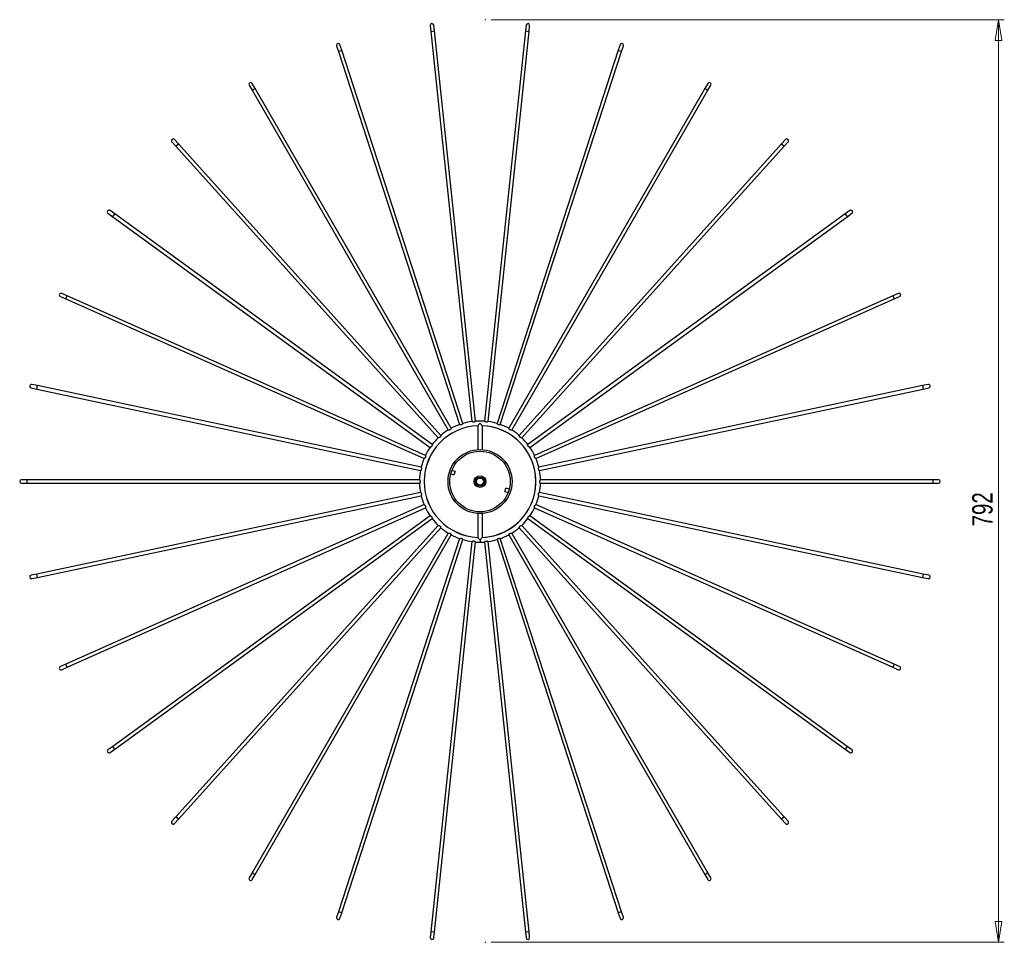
# Model space of a CAD drawing. Header units: millimetres. Extents: x 597 to 766, y 301 to 790.
# Tile 4 of 4: x 597 to 766, y 632 to 790. Entities that reach past the tile are written whole.
import ezdxf

# ---------------------------------------------------------------- set-up
doc = ezdxf.new("R2010")
doc.units = ezdxf.units.MM
doc.header["$PDSIZE"] = -1
doc.styles.add('SLDTEXTSTYLE0', font='TXT', dxfattribs={"width": 0.75})
doc.dimstyles.new('SLDDIMSTYLE1', dxfattribs={"dimtxt": 3.5, "dimasz": 3.556, "dimexe": 0, "dimexo": 0.0625, "dimgap": 0.875, "dimtad": 1, "dimdec": 0, "dimlfac": 5, "dimrnd": 1e-09, "dimzin": 12, "dimdsep": 46, "dimtxsty": 'SLDTEXTSTYLE0', "dimblk1": 'CLOSED', "dimblk2": 'CLOSED', "dimsah": 1, "dimcen": 0.09, "dimadec": 0, "dimazin": 3, "dimtfac": 1, "dimtofl": 0, "dimtmove": 0, "dimatfit": 3, "dimldrblk": 'CLOSED', "dimfxl": 0, "dimfrac": 2, "dimtolj": 1, "dimtzin": 12, "dimarcsym": 0})

# ---------------------------------------------------------------- blocks, each defined once
blk = doc.blocks.new('_Closed')
at = {"color": 0, "linetype": 'ByBlock', "lineweight": -2}
for p, q in [((-1, 0.166667), (0, 0)), ((-1, 0.166667), (-1, -0.166667)), ((0, 0), (-1, -0.166667)), ((0, 0), (-1, 0))]:
    blk.add_line(p, q, dxfattribs=at)
blk = doc.blocks.new('_D_1')
at = {"color": 7, "linetype": 'Continuous', "lineweight": 0}
for p, q in [((677.94, 790.3), (766.12, 790.3)), ((765.12, 631.83), (765.12, 790.3)), ((677.94, 631.83), (766.12, 631.83))]:
    blk.add_line(p, q, dxfattribs=at)
at = {"color": 7, "linetype": 'Continuous', "lineweight": 18, "xscale": 3.556, "yscale": 3.556}
for p, rotation in [((765.12, 790.3), 90.0000000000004), ((765.12, 631.83), 270.0000000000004)]:
    blk.add_blockref('_Closed', p, dxfattribs=dict(at, rotation=rotation))
at = {"color": 7, "linetype": 'Continuous', "lineweight": 18, "insert": (760.61, 703.27), "char_height": 3.5, "attachment_point": 1, "rotation": 90, "style": 'SLDTEXTSTYLE0'}
blk.add_mtext('792', dxfattribs=at)

msp = doc.modelspace()

# ---------------------------------------------------------------- linework, layer by layer
at = {"color": 7, "linetype": 'Continuous', "lineweight": 25}
for p, q in [((667.5, 789.29), (667.61, 788.3)), ((668.2, 788.36), (668.1, 789.36)), ((675.25, 721.34), (668.2, 788.36)), ((683.87, 788.36), (676.82, 721.34)), ((683.97, 789.36), (683.87, 788.36)), ((684.46, 788.3), (684.57, 789.29)), ((667.61, 788.3), (674.65, 721.28)), ((677.42, 721.28), (684.46, 788.3)), ((651.4, 785.81), (651.71, 784.86)), ((652.28, 785.04), (651.97, 785.99)), ((673.11, 720.95), (652.28, 785.04)), ((699.79, 785.04), (678.96, 720.95)), ((700.1, 785.99), (699.79, 785.04)), ((700.36, 784.86), (700.67, 785.81)), ((651.71, 784.86), (672.54, 720.76)), ((679.53, 720.76), (700.36, 784.86)), ((636.38, 779.05), (636.88, 778.18)), ((637.4, 778.48), (636.9, 779.35)), ((671.1, 720.12), (637.4, 778.48)), ((714.67, 778.48), (680.97, 720.12)), ((715.17, 779.35), (714.67, 778.48)), ((715.19, 778.18), (715.69, 779.05)), ((636.88, 778.18), (670.58, 719.82)), ((681.49, 719.82), (715.19, 778.18)), ((623.09, 769.32), (623.76, 768.58)), ((624.21, 768.98), (623.54, 769.72)), ((623.76, 768.58), (668.86, 718.49)), ((669.3, 718.9), (624.21, 768.98)), ((727.86, 768.98), (682.77, 718.9)), ((683.21, 718.49), (728.31, 768.58)), ((728.53, 769.72), (727.86, 768.98)), ((728.31, 768.58), (728.98, 769.32)), ((612.12, 757.04), (612.93, 756.45)), ((613.28, 756.93), (612.47, 757.52)), ((612.93, 756.45), (667.45, 716.84)), ((667.8, 717.32), (613.28, 756.93)), ((738.79, 756.93), (684.27, 717.32)), ((684.62, 716.84), (739.14, 756.45)), ((739.6, 757.52), (738.79, 756.93)), ((739.14, 756.45), (739.95, 757.04)), ((603.94, 742.74), (604.85, 742.33)), ((605.1, 742.88), (604.18, 743.29)), ((666.66, 715.47), (605.1, 742.88)), ((746.97, 742.88), (685.41, 715.47)), ((747.89, 743.29), (746.97, 742.88)), ((747.22, 742.33), (748.13, 742.74)), ((604.85, 742.33), (666.42, 714.92)), ((685.65, 714.92), (747.22, 742.33)), ((600.01, 727.44), (599.03, 727.64)), ((753.04, 727.64), (752.06, 727.44)), ((598.91, 727.06), (599.89, 726.85)), ((599.89, 726.85), (665.8, 712.84)), ((665.93, 713.42), (600.01, 727.44)), ((752.06, 727.44), (686.14, 713.42)), ((686.27, 712.84), (752.18, 726.85)), ((752.18, 726.85), (753.16, 727.06)), ((675.64, 720.56), (675.64, 716.46)), ((676.44, 716.46), (676.44, 720.56)), ((671, 712.28), (671.57, 712.1)), ((671.75, 712.67), (671.19, 712.85)), ((671.75, 712.67), (671.57, 712.1)), ((598.25, 711.27), (597.25, 711.27)), ((597.25, 710.67), (598.25, 710.67)), ((665.64, 711.27), (598.25, 711.27)), ((598.25, 710.67), (665.64, 710.67)), ((675.3, 711.21), (675.08, 711.28)), ((753.82, 711.27), (686.43, 711.27)), ((686.43, 710.67), (753.82, 710.67)), ((754.82, 711.27), (753.82, 711.27)), ((753.82, 710.67), (754.82, 710.67)), ((665.8, 709.1), (599.89, 695.09)), ((680.32, 709.27), (680.5, 709.84)), ((680.32, 709.27), (680.88, 709.09)), ((681.07, 709.66), (680.5, 709.84)), ((752.18, 695.09), (686.27, 709.1)), ((600.01, 694.5), (665.93, 708.51)), ((686.14, 708.51), (752.06, 694.5)), ((666.42, 707.02), (604.85, 679.61)), ((605.1, 679.06), (666.66, 706.47)), ((675.64, 705.48), (675.64, 701.38)), ((676.44, 701.38), (676.44, 705.48)), ((685.41, 706.47), (746.97, 679.06)), ((747.22, 679.61), (685.65, 707.02)), ((667.45, 705.1), (612.93, 665.49)), ((613.28, 665.01), (667.8, 704.62)), ((684.27, 704.62), (738.79, 665.01)), ((739.14, 665.49), (684.62, 705.1)), ((668.86, 703.44), (623.76, 653.36)), ((624.21, 652.96), (669.3, 703.04)), ((670.58, 702.12), (636.88, 643.76)), ((715.19, 643.76), (681.49, 702.12)), ((682.77, 703.04), (727.86, 652.96)), ((728.31, 653.36), (683.21, 703.44)), ((637.4, 643.46), (671.1, 701.82)), ((672.54, 701.18), (651.71, 637.08)), ((652.28, 636.9), (673.11, 700.99)), ((674.65, 700.66), (667.61, 633.64)), ((668.2, 633.58), (675.25, 700.6)), ((676.82, 700.6), (683.87, 633.58)), ((684.46, 633.64), (677.42, 700.66)), ((678.96, 700.99), (699.79, 636.9)), ((700.36, 637.08), (679.53, 701.18)), ((680.97, 701.82), (714.67, 643.46)), ((599.89, 695.09), (598.91, 694.88)), ((599.03, 694.3), (600.01, 694.5)), ((752.06, 694.5), (753.04, 694.3)), ((753.16, 694.88), (752.18, 695.09)), ((604.85, 679.61), (603.94, 679.2)), ((604.18, 678.65), (605.1, 679.06)), ((746.97, 679.06), (747.89, 678.65)), ((748.13, 679.2), (747.22, 679.61)), ((612.93, 665.49), (612.12, 664.9)), ((612.47, 664.42), (613.28, 665.01)), ((738.79, 665.01), (739.6, 664.42)), ((739.95, 664.9), (739.14, 665.49)), ((623.76, 653.36), (623.09, 652.62)), ((728.98, 652.62), (728.31, 653.36)), ((623.54, 652.22), (624.21, 652.96)), ((727.86, 652.96), (728.53, 652.22)), ((636.88, 643.76), (636.38, 642.89)), ((636.9, 642.59), (637.4, 643.46)), ((714.67, 643.46), (715.17, 642.59)), ((715.69, 642.89), (715.19, 643.76)), ((651.71, 637.08), (651.4, 636.13)), ((651.97, 635.95), (652.28, 636.9)), ((699.79, 636.9), (700.1, 635.95)), ((700.67, 636.13), (700.36, 637.08)), ((667.61, 633.64), (667.5, 632.65)), ((668.1, 632.58), (668.2, 633.58)), ((683.87, 633.58), (683.97, 632.58)), ((684.57, 632.65), (684.46, 633.64))]:
    msp.add_line(p, q, dxfattribs=at)
at = {"color": 8, "linetype": 'Continuous', "lineweight": 25}
for p, q in [((667.61, 788.3), (668.2, 788.36)), ((683.87, 788.36), (684.46, 788.3)), ((651.71, 784.86), (652.28, 785.04)), ((699.79, 785.04), (700.36, 784.86)), ((636.88, 778.18), (637.4, 778.48)), ((714.67, 778.48), (715.19, 778.18)), ((623.76, 768.58), (624.21, 768.98)), ((727.86, 768.98), (728.31, 768.58)), ((612.93, 756.45), (613.28, 756.93)), ((738.79, 756.93), (739.14, 756.45)), ((604.85, 742.33), (605.1, 742.88)), ((746.97, 742.88), (747.22, 742.33)), ((599.89, 726.85), (600.01, 727.44)), ((752.06, 727.44), (752.18, 726.85)), ((598.25, 710.67), (598.25, 711.27)), ((675.46, 711.15), (675.3, 711.21)), ((753.82, 711.27), (753.82, 710.67)), ((676.04, 700.97), (676.04, 700.57)), ((600.01, 694.5), (599.89, 695.09)), ((752.18, 695.09), (752.06, 694.5)), ((605.1, 679.06), (604.85, 679.61)), ((747.22, 679.61), (746.97, 679.06)), ((613.28, 665.01), (612.93, 665.49)), ((739.14, 665.49), (738.79, 665.01)), ((624.21, 652.96), (623.76, 653.36)), ((728.31, 653.36), (727.86, 652.96)), ((637.4, 643.46), (636.88, 643.76)), ((715.19, 643.76), (714.67, 643.46)), ((652.28, 636.9), (651.71, 637.08)), ((700.36, 637.08), (699.79, 636.9)), ((668.2, 633.58), (667.61, 633.64)), ((684.46, 633.64), (683.87, 633.58))]:
    msp.add_line(p, q, dxfattribs=at)
at = {"color": 7, "linetype": 'Continuous', "lineweight": 25}
for radius in [5.5, 5.2, 1, 0.771, 0.6]:
    msp.add_circle((676.04, 710.97), radius, dxfattribs=at)
for centre, radius, start, end in [((667.8, 789.32), 0.3, 6, 186), ((684.27, 789.32), 0.3, 354, 174), ((651.69, 785.9), 0.3, 18, 198), ((700.38, 785.9), 0.3, 342, 162), ((636.64, 779.2), 0.3, 30, 210), ((715.43, 779.2), 0.3, 330, 150), ((623.32, 769.52), 0.3, 42, 222), ((728.75, 769.52), 0.3, 318, 138), ((612.3, 757.28), 0.3, 54, 234), ((739.77, 757.28), 0.3, 306, 126), ((604.06, 743.01), 0.3, 66, 246), ((748.01, 743.01), 0.3, 294, 114), ((598.97, 727.35), 0.3, 78, 258), ((753.1, 727.35), 0.3, 282, 102), ((676.04, 710.97), 10.4, 109.6362, 118.3572), ((676.04, 710.97), 10.4, 97.6378, 106.3597), ((676.04, 710.97), 10.4, 85.6389, 94.3603), ((676.04, 710.97), 10.4, 73.6368, 82.3578), ((676.04, 710.97), 10.4, 61.6367, 70.3578), ((676.04, 710.97), 9.6, 92.369, 267.6275), ((676.04, 710.97), 9.59, 92.3901, 267.6099), ((676.04, 710.97), 10.4, 121.6376, 130.3588), ((676.04, 710.97), 9.6, 272.3735, 87.6325), ((676.04, 710.97), 9.59, 303.8331, 87.6099), ((676.04, 710.97), 10.4, 49.639, 58.3606), ((676.04, 710.97), 10.4, 133.6392, 142.3607), ((676.04, 710.97), 10.4, 37.6382, 46.3594), ((676.04, 710.97), 10.4, 145.6376, 154.3576), ((676.04, 710.97), 10.4, 25.6362, 34.3573), ((676.04, 710.97), 10.4, 157.6364, 166.3574), ((676.04, 710.97), 10.4, 13.6383, 22.3585), ((676.04, 710.97), 10.4, 169.6385, 178.3597), ((676.04, 710.97), 10.4, 1.6392, 10.3606), ((597.25, 710.97), 0.3, 90, 270), ((676.04, 710.97), 10.4, 181.6387, 190.3604), ((676.04, 710.97), 10.4, 349.6373, 358.3584), ((754.82, 710.97), 0.3, 270, 90), ((676.04, 710.97), 10.4, 193.6364, 202.3575), ((676.04, 710.97), 10.4, 337.6363, 346.3573), ((676.04, 710.97), 10.4, 205.6371, 214.3581), ((676.04, 710.97), 10.4, 325.6383, 334.3601), ((676.04, 710.97), 10.4, 217.6391, 226.3605), ((676.04, 710.97), 10.4, 313.6387, 322.36), ((676.04, 710.97), 10.4, 229.6371, 238.3591), ((676.04, 710.97), 9.59, 272.3901, 303.8331), ((676.04, 710.97), 10.4, 301.6365, 310.3576), ((676.04, 710.97), 10.4, 241.6362, 250.3572), ((676.04, 710.97), 10.4, 253.638, 262.3591), ((676.04, 710.97), 10.4, 265.6391, 270), ((676.04, 710.97), 10.4, 270, 274.3591), ((676.04, 710.97), 10.4, 277.6391, 286.3607), ((676.04, 710.97), 10.4, 289.6372, 298.3583), ((598.97, 694.59), 0.3, 102, 282), ((753.1, 694.59), 0.3, 258, 78), ((604.06, 678.92), 0.3, 114, 294), ((748.01, 678.92), 0.3, 246, 66), ((612.3, 664.66), 0.3, 126, 306), ((739.77, 664.66), 0.3, 234, 54), ((623.32, 652.42), 0.3, 138, 318), ((728.75, 652.42), 0.3, 222, 42), ((636.64, 642.74), 0.3, 150, 330), ((715.43, 642.74), 0.3, 210, 30), ((651.69, 636.04), 0.3, 162, 342), ((700.38, 636.04), 0.3, 198, 18), ((667.8, 632.62), 0.3, 174, 354), ((684.27, 632.62), 0.3, 186, 6)]:
    msp.add_arc(centre, radius, start, end, dxfattribs=at)
for points, knots in [([(673.11, 720.95), (673.11, 720.95), (673.11, 720.95), (673.1, 720.94), (673.07, 720.9), (673.02, 720.84), (672.96, 720.78), (672.88, 720.74), (672.81, 720.72), (672.72, 720.72), (672.63, 720.74), (672.56, 720.76), (672.54, 720.76), (672.54, 720.76), (672.54, 720.76)], [0, 0, 0, 0, 0.017109, 0.101694, 0.187834, 0.286975, 0.404191, 0.479229, 0.554635, 0.643013, 0.761806, 0.88151, 0.968775, 1, 1, 1, 1]), ([(675.24, 721.34), (675.25, 721.34), (675.25, 721.34), (675.23, 721.33), (675.2, 721.3), (675.14, 721.25), (675.07, 721.21), (674.98, 721.18), (674.9, 721.17), (674.82, 721.2), (674.73, 721.23), (674.67, 721.26), (674.65, 721.28), (674.65, 721.28), (674.65, 721.28)], [0, 0, 0, 0, 0.018548, 0.103068, 0.18914, 0.288204, 0.405329, 0.480309, 0.555656, 0.643966, 0.762666, 0.882278, 0.969474, 1, 1, 1, 1]), ([(676.04, 720.97), (676.03, 720.97), (675.97, 720.91), (675.87, 720.8), (675.74, 720.67), (675.67, 720.6), (675.64, 720.57), (675.64, 720.56), (675.64, 720.56)], [0, 0, 0, 0, 0.002336, 0.345111, 0.586344, 0.761537, 0.899658, 1, 1, 1, 1]), ([(676.43, 720.56), (676.43, 720.56), (676.44, 720.56), (676.42, 720.58), (676.37, 720.62), (676.29, 720.72), (676.17, 720.84), (676.08, 720.93), (676.04, 720.97), (676.04, 720.97)], [0, 0, 0, 0, 0.038108, 0.161496, 0.290759, 0.494862, 0.780701, 0.99766, 1, 1, 1, 1]), ([(677.42, 721.28), (677.42, 721.28), (677.42, 721.28), (677.41, 721.27), (677.37, 721.25), (677.3, 721.21), (677.22, 721.18), (677.13, 721.17), (677.05, 721.19), (676.97, 721.23), (676.89, 721.28), (676.84, 721.32), (676.82, 721.34), (676.83, 721.34), (676.83, 721.34)], [0, 0, 0, 0, 0.018194, 0.102676, 0.18871, 0.28773, 0.404803, 0.479749, 0.555063, 0.643333, 0.761981, 0.881539, 0.968697, 1, 1, 1, 1]), ([(679.53, 720.76), (679.53, 720.76), (679.54, 720.76), (679.52, 720.76), (679.47, 720.75), (679.4, 720.73), (679.31, 720.71), (679.23, 720.72), (679.15, 720.75), (679.08, 720.81), (679.02, 720.88), (678.98, 720.93), (678.96, 720.95), (678.96, 720.95), (678.96, 720.95)], [0, 0, 0, 0, 0.016378, 0.101002, 0.187181, 0.286369, 0.403639, 0.478712, 0.554152, 0.642572, 0.761419, 0.881179, 0.968484, 1, 1, 1, 1]), ([(671.1, 720.12), (671.1, 720.12), (671.1, 720.13), (671.09, 720.11), (671.07, 720.07), (671.04, 720), (670.99, 719.93), (670.92, 719.87), (670.85, 719.83), (670.76, 719.82), (670.67, 719.81), (670.61, 719.82), (670.58, 719.82), (670.58, 719.82), (670.58, 719.82)], [0, 0, 0, 0, 0.017216, 0.101767, 0.187871, 0.286971, 0.404139, 0.479146, 0.55452, 0.642862, 0.761606, 0.881261, 0.968489, 1, 1, 1, 1]), ([(681.49, 719.82), (681.49, 719.82), (681.5, 719.82), (681.48, 719.82), (681.43, 719.82), (681.36, 719.81), (681.27, 719.82), (681.18, 719.85), (681.12, 719.89), (681.06, 719.96), (681.01, 720.04), (680.98, 720.1), (680.97, 720.12), (680.97, 720.12), (680.97, 720.12)], [0, 0, 0, 0, 0.01788, 0.102426, 0.188527, 0.287623, 0.404786, 0.47979, 0.555161, 0.643499, 0.762238, 0.881888, 0.969113, 1, 1, 1, 1]), ([(667.8, 717.32), (667.8, 717.32), (667.8, 717.33), (667.8, 717.31), (667.8, 717.26), (667.8, 717.19), (667.78, 717.1), (667.75, 717.02), (667.69, 716.96), (667.62, 716.91), (667.54, 716.87), (667.47, 716.85), (667.45, 716.84), (667.45, 716.84), (667.45, 716.84)], [0, 0, 0, 0, 0.018231, 0.102771, 0.188865, 0.287953, 0.405107, 0.480105, 0.555471, 0.643803, 0.762532, 0.882173, 0.969391, 1, 1, 1, 1]), ([(669.3, 718.89), (669.3, 718.89), (669.3, 718.9), (669.3, 718.88), (669.29, 718.84), (669.27, 718.76), (669.24, 718.68), (669.18, 718.61), (669.12, 718.56), (669.04, 718.53), (668.95, 718.51), (668.88, 718.5), (668.86, 718.49), (668.86, 718.49), (668.86, 718.49)], [0, 0, 0, 0, 0.018516, 0.10299, 0.189016, 0.288027, 0.405089, 0.480029, 0.555336, 0.643598, 0.762235, 0.881782, 0.968932, 1, 1, 1, 1]), ([(683.21, 718.49), (683.21, 718.49), (683.22, 718.49), (683.2, 718.5), (683.15, 718.5), (683.08, 718.51), (682.99, 718.54), (682.92, 718.58), (682.86, 718.64), (682.82, 718.72), (682.79, 718.81), (682.77, 718.87), (682.77, 718.9), (682.77, 718.89), (682.77, 718.89)], [0, 0, 0, 0, 0.018605, 0.103088, 0.189124, 0.288146, 0.40522, 0.480168, 0.555483, 0.643754, 0.762404, 0.881964, 0.969123, 1, 1, 1, 1]), ([(684.62, 716.84), (684.62, 716.84), (684.63, 716.84), (684.61, 716.84), (684.56, 716.86), (684.49, 716.89), (684.42, 716.93), (684.35, 716.98), (684.31, 717.05), (684.28, 717.14), (684.27, 717.23), (684.27, 717.3), (684.27, 717.32), (684.27, 717.32), (684.27, 717.32)], [0, 0, 0, 0, 0.017663, 0.102179, 0.188247, 0.287306, 0.404426, 0.479402, 0.554745, 0.64305, 0.761745, 0.88135, 0.968543, 1, 1, 1, 1]), ([(666.66, 715.47), (666.66, 715.47), (666.66, 715.48), (666.66, 715.45), (666.67, 715.41), (666.68, 715.34), (666.69, 715.25), (666.67, 715.16), (666.63, 715.09), (666.57, 715.03), (666.5, 714.97), (666.44, 714.94), (666.42, 714.92), (666.42, 714.93), (666.42, 714.93)], [0, 0, 0, 0, 0.016048, 0.100707, 0.186922, 0.286149, 0.403467, 0.478571, 0.554042, 0.642498, 0.761394, 0.881202, 0.968543, 1, 1, 1, 1]), ([(685.65, 714.93), (685.65, 714.92), (685.66, 714.92), (685.64, 714.93), (685.6, 714.96), (685.54, 715), (685.47, 715.05), (685.42, 715.12), (685.39, 715.2), (685.38, 715.29), (685.39, 715.38), (685.4, 715.45), (685.41, 715.47), (685.41, 715.47), (685.41, 715.47)], [0, 0, 0, 0, 0.016456, 0.101085, 0.187269, 0.286462, 0.403738, 0.478815, 0.554259, 0.642683, 0.761537, 0.881304, 0.968613, 1, 1, 1, 1]), ([(665.93, 713.42), (665.93, 713.42), (665.93, 713.43), (665.94, 713.41), (665.95, 713.37), (665.98, 713.3), (666, 713.21), (666, 713.12), (665.98, 713.05), (665.93, 712.97), (665.87, 712.9), (665.82, 712.86), (665.8, 712.84), (665.81, 712.84), (665.81, 712.84)], [0, 0, 0, 0, 0.017873, 0.102374, 0.188427, 0.287469, 0.404568, 0.479531, 0.554862, 0.643152, 0.761825, 0.88141, 0.968587, 1, 1, 1, 1]), ([(686.26, 712.84), (686.26, 712.84), (686.27, 712.84), (686.25, 712.85), (686.22, 712.88), (686.17, 712.93), (686.11, 713), (686.08, 713.08), (686.07, 713.16), (686.08, 713.25), (686.11, 713.34), (686.13, 713.4), (686.14, 713.43), (686.14, 713.42), (686.14, 713.42)], [0, 0, 0, 0, 0.018375, 0.102918, 0.189014, 0.288106, 0.405263, 0.480263, 0.555631, 0.643965, 0.762698, 0.882342, 0.969563, 1, 1, 1, 1]), ([(665.64, 711.27), (665.64, 711.27), (665.64, 711.27), (665.65, 711.26), (665.68, 711.22), (665.72, 711.16), (665.75, 711.08), (665.77, 710.99), (665.77, 710.91), (665.74, 710.83), (665.69, 710.75), (665.66, 710.69), (665.64, 710.67), (665.64, 710.67), (665.64, 710.67)], [0, 0, 0, 0, 0.018613, 0.103106, 0.189151, 0.288184, 0.405272, 0.480228, 0.555552, 0.643834, 0.762497, 0.88207, 0.96924, 1, 1, 1, 1]), ([(686.43, 710.67), (686.43, 710.67), (686.43, 710.67), (686.42, 710.68), (686.4, 710.72), (686.35, 710.78), (686.32, 710.86), (686.3, 710.95), (686.3, 711.03), (686.33, 711.11), (686.38, 711.19), (686.41, 711.25), (686.43, 711.27), (686.43, 711.27), (686.43, 711.27)], [0, 0, 0, 0, 0.018427, 0.102901, 0.188927, 0.287938, 0.405, 0.479939, 0.555245, 0.643507, 0.762144, 0.881691, 0.96884, 1, 1, 1, 1]), ([(665.81, 709.1), (665.81, 709.1), (665.8, 709.1), (665.82, 709.09), (665.85, 709.06), (665.9, 709.01), (665.96, 708.94), (665.99, 708.86), (666, 708.78), (665.99, 708.69), (665.97, 708.6), (665.94, 708.54), (665.93, 708.51), (665.93, 708.52), (665.93, 708.52)], [0, 0, 0, 0, 0.01764, 0.102196, 0.188307, 0.287414, 0.40459, 0.479603, 0.554982, 0.643331, 0.762083, 0.881746, 0.968981, 1, 1, 1, 1]), ([(686.14, 708.52), (686.14, 708.52), (686.14, 708.51), (686.13, 708.53), (686.12, 708.57), (686.09, 708.64), (686.07, 708.73), (686.07, 708.82), (686.09, 708.89), (686.14, 708.97), (686.2, 709.04), (686.25, 709.08), (686.27, 709.1), (686.26, 709.1), (686.26, 709.1)], [0, 0, 0, 0, 0.0169406, 0.1015142, 0.187642, 0.2867697, 0.4039698, 0.4789977, 0.5543931, 0.6427594, 0.7615358, 0.8812239, 0.9684765, 1, 1, 1, 1]), ([(666.42, 707.01), (666.42, 707.01), (666.41, 707.02), (666.43, 707.01), (666.47, 706.98), (666.53, 706.94), (666.6, 706.89), (666.65, 706.82), (666.68, 706.74), (666.69, 706.65), (666.68, 706.56), (666.67, 706.49), (666.66, 706.47), (666.66, 706.47), (666.66, 706.47)], [0, 0, 0, 0, 0.016693, 0.101289, 0.187439, 0.286592, 0.403822, 0.47887, 0.554284, 0.642674, 0.761481, 0.8812, 0.968475, 1, 1, 1, 1]), ([(685.41, 706.47), (685.41, 706.47), (685.41, 706.46), (685.41, 706.48), (685.4, 706.53), (685.39, 706.6), (685.38, 706.69), (685.4, 706.78), (685.44, 706.85), (685.5, 706.91), (685.57, 706.97), (685.63, 707), (685.66, 707.02), (685.65, 707.01), (685.65, 707.01)], [0, 0, 0, 0, 0.017413, 0.101981, 0.188102, 0.287223, 0.404415, 0.479437, 0.554827, 0.643188, 0.761956, 0.881635, 0.968882, 1, 1, 1, 1]), ([(667.45, 705.1), (667.45, 705.1), (667.45, 705.1), (667.47, 705.1), (667.51, 705.08), (667.58, 705.05), (667.66, 705.01), (667.72, 704.96), (667.76, 704.89), (667.79, 704.8), (667.8, 704.71), (667.8, 704.64), (667.8, 704.62), (667.8, 704.62), (667.8, 704.62)], [0, 0, 0, 0, 0.0183319, 0.102808, 0.1888366, 0.2878499, 0.404915, 0.4798563, 0.5551648, 0.6434293, 0.7620688, 0.8816189, 0.9687709, 1, 1, 1, 1]), ([(684.27, 704.62), (684.27, 704.62), (684.27, 704.61), (684.27, 704.63), (684.27, 704.68), (684.28, 704.75), (684.29, 704.84), (684.32, 704.92), (684.38, 704.98), (684.45, 705.03), (684.53, 705.07), (684.6, 705.09), (684.62, 705.1), (684.62, 705.1), (684.62, 705.1)], [0, 0, 0, 0, 0.018596, 0.1031, 0.189156, 0.288202, 0.405305, 0.48027, 0.555603, 0.643896, 0.762574, 0.882163, 0.969343, 1, 1, 1, 1]), ([(668.86, 703.44), (668.86, 703.44), (668.85, 703.45), (668.87, 703.44), (668.92, 703.44), (668.99, 703.42), (669.08, 703.4), (669.15, 703.36), (669.21, 703.3), (669.25, 703.22), (669.28, 703.13), (669.3, 703.07), (669.3, 703.04), (669.3, 703.05), (669.3, 703.05)], [0, 0, 0, 0, 0.018469, 0.103008, 0.1891, 0.288187, 0.405339, 0.480336, 0.5557, 0.64403, 0.762758, 0.882397, 0.969613, 1, 1, 1, 1]), ([(670.58, 702.12), (670.58, 702.12), (670.57, 702.12), (670.6, 702.12), (670.64, 702.12), (670.71, 702.13), (670.8, 702.12), (670.89, 702.09), (670.95, 702.05), (671.01, 701.98), (671.06, 701.9), (671.09, 701.84), (671.1, 701.82), (671.1, 701.82), (671.1, 701.82)], [0, 0, 0, 0, 0.016769, 0.101376, 0.187538, 0.286705, 0.403951, 0.479009, 0.554434, 0.642835, 0.761659, 0.881394, 0.968681, 1, 1, 1, 1]), ([(680.97, 701.82), (680.97, 701.82), (680.97, 701.81), (680.98, 701.83), (681, 701.87), (681.03, 701.94), (681.08, 702.01), (681.15, 702.07), (681.22, 702.11), (681.31, 702.12), (681.4, 702.12), (681.47, 702.12), (681.49, 702.12), (681.49, 702.12), (681.49, 702.12)], [0, 0, 0, 0, 0.016042, 0.100698, 0.18691, 0.286134, 0.403448, 0.478549, 0.554018, 0.642471, 0.761363, 0.881168, 0.968505, 1, 1, 1, 1]), ([(682.77, 703.05), (682.77, 703.05), (682.77, 703.04), (682.77, 703.06), (682.78, 703.1), (682.8, 703.18), (682.84, 703.26), (682.89, 703.33), (682.95, 703.38), (683.03, 703.41), (683.12, 703.43), (683.19, 703.44), (683.22, 703.45), (683.21, 703.44), (683.21, 703.44)], [0, 0, 0, 0, 0.0180298, 0.1025205, 0.1885639, 0.2875944, 0.4046797, 0.479634, 0.5549555, 0.6432352, 0.7618952, 0.881466, 0.968633, 1, 1, 1, 1]), ([(672.54, 701.18), (672.54, 701.18), (672.53, 701.17), (672.55, 701.18), (672.6, 701.19), (672.67, 701.21), (672.76, 701.23), (672.84, 701.22), (672.92, 701.19), (672.99, 701.13), (673.05, 701.06), (673.09, 701.01), (673.11, 700.99), (673.11, 700.99), (673.11, 700.99)], [0, 0, 0, 0, 0.01747, 0.101999, 0.188083, 0.287159, 0.404299, 0.479288, 0.554644, 0.642965, 0.76168, 0.881306, 0.968514, 1, 1, 1, 1]), ([(674.65, 700.66), (674.65, 700.66), (674.65, 700.66), (674.67, 700.67), (674.7, 700.69), (674.77, 700.73), (674.85, 700.76), (674.94, 700.77), (675.02, 700.75), (675.1, 700.71), (675.18, 700.66), (675.23, 700.62), (675.25, 700.6), (675.25, 700.6), (675.24, 700.6)], [0, 0, 0, 0, 0.018576, 0.103054, 0.189084, 0.288099, 0.405166, 0.480109, 0.555419, 0.643685, 0.762326, 0.881879, 0.969032, 1, 1, 1, 1]), ([(675.64, 701.38), (675.64, 701.38), (675.63, 701.38), (675.65, 701.36), (675.7, 701.31), (675.78, 701.22), (675.9, 701.1), (676, 701.01), (676.03, 700.97), (676.04, 700.97)], [0, 0, 0, 0, 0.0374634, 0.1609337, 0.2902839, 0.4945235, 0.7805536, 0.997658, 1, 1, 1, 1]), ([(676.04, 700.97), (676.04, 700.97), (676.1, 701.03), (676.2, 701.14), (676.33, 701.27), (676.4, 701.34), (676.43, 701.37), (676.43, 701.37), (676.43, 701.38)], [0, 0, 0, 0, 0.002335, 0.34508, 0.586293, 0.761471, 0.899579, 1, 1, 1, 1]), ([(676.83, 700.6), (676.83, 700.6), (676.82, 700.6), (676.84, 700.61), (676.87, 700.64), (676.93, 700.69), (677, 700.73), (677.09, 700.76), (677.17, 700.77), (677.25, 700.74), (677.34, 700.71), (677.4, 700.68), (677.42, 700.66), (677.42, 700.66), (677.42, 700.66)], [0, 0, 0, 0, 0.018568, 0.103045, 0.189074, 0.288089, 0.405155, 0.480097, 0.555406, 0.643671, 0.762311, 0.881862, 0.969015, 1, 1, 1, 1]), ([(678.96, 700.99), (678.96, 700.99), (678.96, 700.99), (678.97, 701), (679, 701.04), (679.05, 701.1), (679.11, 701.16), (679.19, 701.2), (679.26, 701.22), (679.35, 701.22), (679.44, 701.2), (679.51, 701.18), (679.53, 701.18), (679.53, 701.18), (679.53, 701.18)], [0, 0, 0, 0, 0.018085, 0.102626, 0.188721, 0.287811, 0.404967, 0.479966, 0.555333, 0.643665, 0.762396, 0.882039, 0.969258, 1, 1, 1, 1])]:
    msp.add_open_spline(points, degree=3, knots=knots, dxfattribs=at)
at = {"color": 7, "linetype": 'Continuous', "lineweight": 0}
for p in [(676.94, 790.3), (676.94, 631.83)]:
    msp.add_point(p, dxfattribs=at)

# ---------------------------------------------------------------- dimensions: what is measured, and where the dimension line sits
at = {"color": 7, "linetype": 'Continuous', "lineweight": 18}
dim = msp.add_linear_dim(base=(765.12, 790.3), p1=(676.94, 631.83), p2=(676.94, 790.3), angle=90, dimstyle='SLDDIMSTYLE1', dxfattribs=at)
dim.commit()
dim.dimension.update_dxf_attribs({"geometry": '_D_1', "text_midpoint": (765.12, 707.15), "dimtype": 160})

doc.saveas('drawing.dxf')
